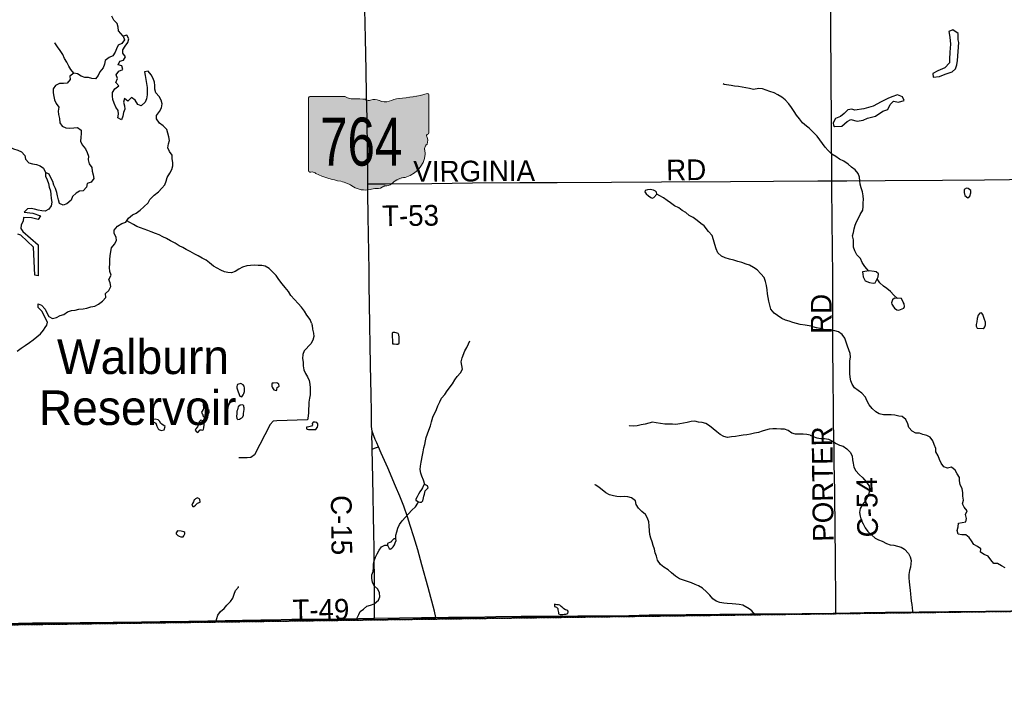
# Model space of a CAD drawing. Header units: feet. Extents: x 2113747 to 29971100, y 960708 to 6252803.
# Tile 29 of 256: x 2336734 to 2350991, y 1090291 to 1099991. Entities that reach past the tile are written whole.
import ezdxf
from ezdxf.enums import TextEntityAlignment as Align

# ---------------------------------------------------------------- set-up
doc = ezdxf.new("R2010")
doc.units = ezdxf.units.FT
doc.header["$MEASUREMENT"] = 0
doc.linetypes.add('OhDOT_USTN3', pattern=[0.22, 0.165, -0.055])
for name, color, linetype in [('0_Xref', 7, 'Continuous'), ('GM_X_Adjacent_County', 251, 'OhDOT_USTN3'), ('GM_X_County', 251, 'OhDOT_USTN3'), ('GM_X_County_Road', 3, 'Continuous'), ('GM_X_County_Road_Text', 3, 'Continuous'), ('GM_X_Major_Lake', 5, 'Continuous'), ('GM_X_Major_Lake_Text', 5, 'Continuous'), ('GM_X_Minor_Lake', 5, 'Continuous'), ('GM_X_Minor_River', 5, 'Continuous'), ('GM_X_State_Location', 251, 'Continuous'), ('GM_X_State_Route', 1, 'Continuous'), ('GM_X_State_Shield', 7, 'Continuous'), ('GM_X_Township', 7, 'OhDOT_USTN3'), ('GM_X_Township_Road', 4, 'Continuous'), ('GM_X_Township_Road_Text', 4, 'Continuous')]:
    doc.layers.add(name, color=color, linetype=linetype)
doc.styles.add('Styledgn030', font='dgn030.shx')
doc.styles.add('Styledgn031', font='dgn031.shx')

# ---------------------------------------------------------------- blocks, each defined once
blk = doc.blocks.new('DGN_COMPLEXSHAPE30')
at = {"layer": 'GM_X_State_Shield', "color": 7, "linetype": 'Continuous', "lineweight": 13}
for p, q in [((2233845, 1109269), (2233845, 1109269)), ((2233845, 1109269), (2233845, 1108212)), ((2234372, 1109287), (2233862, 1109287)), ((2233862, 1109287), (2233862, 1109287)), ((2234372, 1109287), (2234372, 1109287)), ((2234497, 1109253), (2234497, 1109253)), ((2234674, 1109248), (2234674, 1109248)), ((2234743, 1109236), (2234743, 1109236)), ((2234868, 1109231), (2234868, 1109231)), ((2235153, 1109259), (2235153, 1109259)), ((2235563, 1109331), (2235563, 1109331)), ((2235585, 1108760), (2235585, 1109313)), ((2235585, 1109313), (2235585, 1109313)), ((2235011, 1109219), (2235011, 1109219)), ((2235555, 1108708), (2235555, 1108708)), ((2235572, 1108743), (2235572, 1108743)), ((2235585, 1108760), (2235585, 1108761)), ((2235585, 1108761), (2235585, 1108760)), ((2235559, 1108601), (2235559, 1108601)), ((2235525, 1108516), (2235525, 1108516)), ((2233845, 1108212), (2233845, 1108212)), ((2233861, 1108194), (2233861, 1108194)), ((2233897, 1108196), (2233897, 1108196)), ((2233949, 1108173), (2233949, 1108173)), ((2235244, 1108117), (2235244, 1108117)), ((2234311, 1108061), (2234311, 1108061)), ((2234493, 1107982), (2234493, 1107982)), ((2234829, 1107954), (2234829, 1107954)), ((2234933, 1107988), (2234933, 1107988)), ((2234976, 1107993), (2234976, 1107993)), ((2235063, 1108038), (2235063, 1108038)), ((2234734, 1107943), (2234734, 1107943))]:
    blk.add_line(p, q, dxfattribs=at)
for centre, major_axis, start_param, end_param in [((2233865, 1109271), (20.2, 0), 1.712693, 3.28349), ((2234493, 1109410), (196, 0), 4.042523, 4.731795), ((2234558, 1108694), (702, 0), 1.404758, 1.657858), ((2234717, 1109276), (56.4, 0), 3.836095, 5.185415), ((2234800, 1109154), (117, 0), 0.950623, 2.079405), ((2234952, 1109322), (141, 0), 4.081561, 5.145723), ((2235201, 1108964), (371, 0), 1.699011, 2.107814), ((2234965, 1110727), (1845, 0), 4.814394, 5.042369), ((2235566, 1109315), (19.4, 0), 6.141152, 7.989035), ((2235581, 1108720), (30, 0), 1.883978, 3.671073), ((2235390, 1108650), (180, 0), 5.934695, 6.695948), ((2235565, 1108758), (20.7, 0), 5.05454, 6.418171), ((2235655, 1108529), (131, 0), 2.387724, 3.262537), ((2235069, 1108459), (462, 0), 5.101752, 6.440018), ((2233865, 1108210), (20.3, 0), 3.00124, 4.508301), ((2233868, 1108318), (155, 0), 4.665946, 4.897461), ((2233900, 1108151), (56, 0), 0.519207, 1.627899), ((2234607, 1109100), (1333, 0), 4.195997, 4.488961), ((2235263, 1107915), (253, 0), 1.647645, 2.488434), ((2234209, 1107737), (417, 0), 0.823519, 1.323587), ((2234660, 1108146), (265, 0), 4.026481, 4.996735), ((2234813, 1107781), (217, 0), 1.495662, 1.94098), ((2234832, 1108067), (141, 0), 4.691044, 5.507374), ((2234960, 1107964), (39.7, 0), 1.147584, 2.315152), ((2234943, 1108110), (149, 0), 4.937069, 5.64225)]:
    blk.add_ellipse(centre, major_axis=major_axis, ratio=0.8, start_param=start_param, end_param=end_param, dxfattribs=at)
blk = doc.blocks.new('M1-H5_316')
at = {"layer": 'GM_X_State_Shield', "linetype": 'Continuous', "true_color": 0x1e0000}
h = blk.add_hatch(color=18, dxfattribs=at)
edge = h.paths.add_edge_path(flags=0)
edge.add_line((889, 90), (889, 642))
edge.add_line((889, 642), (889, 643))
edge.add_ellipse((870, 645), major_axis=(19.4, 0), ratio=0.8, start_angle=351.8621, end_angle=457.738)
edge.add_line((868, 660), (868, 660))
edge.add_ellipse((270, 2057), major_axis=(1845, 0), ratio=0.8, start_angle=635.8445, end_angle=648.9065, ccw=False)
edge.add_line((457, 588), (457, 588))
edge.add_ellipse((505, 294), major_axis=(371, 0), ratio=0.8, start_angle=97.3462, end_angle=120.7689)
edge.add_line((315, 549), (315, 549))
edge.add_ellipse((256, 651), major_axis=(141, 0), ratio=0.8, start_angle=593.8562, end_angle=654.8282, ccw=False)
edge.add_line((173, 560), (173, 560))
edge.add_ellipse((104, 484), major_axis=(117, 0), ratio=0.8, start_angle=54.4667, end_angle=119.1411)
edge.add_line((47, 566), (47, 566))
edge.add_ellipse((22, 606), major_axis=(56.4, 0), ratio=0.8, start_angle=579.7921, end_angle=657.1024, ccw=False)
edge.add_line((-22, 577), (-22, 577))
edge.add_ellipse((-138, 23), major_axis=(702, 0), ratio=0.8, start_angle=80.4867, end_angle=94.9883)
edge.add_line((-199, 583), (-199, 583))
edge.add_ellipse((-203, 739), major_axis=(196, 0), ratio=0.8, start_angle=591.6195, end_angle=631.1119, ccw=False)
edge.add_line((-324, 616), (-324, 616))
edge.add_line((-324, 616), (-834, 616))
edge.add_line((-834, 616), (-834, 616))
edge.add_ellipse((-831, 600), major_axis=(20.2, 0), ratio=0.8, start_angle=98.1301, end_angle=188.1301)
edge.add_line((-851, 598), (-851, 598))
edge.add_line((-851, 598), (-851, -459))
edge.add_line((-851, -459), (-851, -459))
edge.add_ellipse((-831, -461), major_axis=(20.3, 0), ratio=0.8, start_angle=171.9584, end_angle=258.3066)
edge.add_line((-835, -477), (-835, -477))
edge.add_ellipse((-828, -353), major_axis=(155, 0), ratio=0.8, start_angle=267.339, end_angle=280.6039)
edge.add_line((-799, -475), (-799, -475))
edge.add_ellipse((-796, -520), major_axis=(56, 0), ratio=0.8, start_angle=389.7484, end_angle=453.2717, ccw=False)
edge.add_line((-747, -497), (-747, -497))
edge.add_ellipse((-89, 430), major_axis=(1333, 0), ratio=0.8, start_angle=240.4129, end_angle=257.1985)
edge.add_line((-384, -610), (-384, -610))
edge.add_ellipse((-487, -933), major_axis=(417, 0), ratio=0.8, start_angle=407.1842, end_angle=435.836, ccw=False)
edge.add_line((-203, -689), (-203, -689))
edge.add_ellipse((-36, -525), major_axis=(265, 0), ratio=0.8, start_angle=230.7004, end_angle=286.2918)
edge.add_line((39, -728), (39, -728))
edge.add_ellipse((117, -890), major_axis=(217, 0), ratio=0.8, start_angle=445.6951, end_angle=471.2099, ccw=False)
edge.add_line((134, -717), (134, -717))
edge.add_ellipse((137, -604), major_axis=(141, 0), ratio=0.8, start_angle=268.777, end_angle=315.5493)
edge.add_line((237, -683), (237, -683))
edge.add_ellipse((264, -706), major_axis=(39.7, 0), ratio=0.8, start_angle=425.7517, end_angle=492.6484, ccw=False)
edge.add_line((280, -677), (280, -677))
edge.add_ellipse((247, -561), major_axis=(149, 0), ratio=0.8, start_angle=282.8732, end_angle=323.2771)
edge.add_line((367, -632), (367, -632))
edge.add_ellipse((568, -755), major_axis=(253, 0), ratio=0.8, start_angle=454.4031, end_angle=502.5768, ccw=False)
edge.add_line((548, -554), (548, -554))
edge.add_ellipse((373, -212), major_axis=(462, 0), ratio=0.8, start_angle=292.3089, end_angle=368.9858)
edge.add_line((829, -154), (829, -154))
edge.add_ellipse((959, -142), major_axis=(131, 0), ratio=0.8, start_angle=496.8065, end_angle=546.9296, ccw=False)
edge.add_line((863, -70), (863, -70))
edge.add_ellipse((694, -21), major_axis=(180, 0), ratio=0.8, start_angle=340.033, end_angle=383.6496)
edge.add_line((859, 37), (859, 37))
edge.add_ellipse((885, 49), major_axis=(30, 0), ratio=0.8, start_angle=467.944, end_angle=570.337, ccw=False)
edge.add_line((876, 72), (876, 72))
edge.add_ellipse((869, 88), major_axis=(20.7, 0), ratio=0.8, start_angle=289.6038, end_angle=367.7341)
edge.add_line((889, 90), (889, 90))
edge.add_line((889, 90), (889, 90))
at = {"layer": 'GM_X_State_Shield', "color": 7, "linetype": 'Continuous', "lineweight": 13}
blk.add_blockref('DGN_COMPLEXSHAPE30', (-2234696, -1108671), dxfattribs=at)
at = {"layer": 'GM_X_State_Shield', "color": 9, "linetype": 'Continuous', "lineweight": 13, "style": 'Styledgn030', "width": 0.767998}
blk.add_text('764', height=696.1, dxfattribs=at).set_placement((-90, -384), align=Align.CENTER)
blk = doc.blocks.new('POR')
at = {"layer": 'GM_X_Adjacent_County', "flags": 128}
blk.add_lwpolyline([(2346501, 996686), (2346283, 996665), (2345680, 996660), (2344145, 996646), (2344130, 996649), (2344060, 996659), (2344005, 996663), (2343946, 996664), (2343923, 996665), (2343899, 996665), (2343806, 996663), (2343772, 996662), (2343731, 996662), (2343640, 996661), (2343440, 996660), (2343358, 996661), (2343347, 996661), (2343337, 996662), (2343275, 996668), (2343254, 996670), (2343129, 996670), (2342883, 996665), (2342703, 996664), (2342492, 996666), (2342051, 996672), (2342025, 996674), (2342005, 996677), (2341988, 996683), (2338743, 996679), (2335510, 996692), (2333434, 996701), (2332100, 996700), (2329181, 996697), (2329152, 995411), (2329124, 994175), (2326840, 994249), (2326566, 994258), (2323302, 994364), (2318495, 994521), (2318418, 991580), (2318389, 990457), (2318357, 989169), (2318255, 985163), (2318188, 982547), (2318166, 981646), (2318061, 978159), (2317909, 973125), (2317887, 972409), (2317774, 968635), (2317750, 967874), (2315491, 967887), (2314260, 967896), (2311196, 967914), (2309088, 967943), (2307368, 967969), (2304256, 968014), (2303811, 968017), (2303354, 968019), (2303003, 968024), (2302648, 968030), (2302233, 968036), (2301830, 968022), (2300402, 968044), (2300069, 968049), (2297101, 968095), (2296592, 968103), (2292919, 968108), (2288216, 968150), (2287501, 968160), (2286951, 968168), (2285626, 968187), (2280722, 968218), (2272659, 968235), (2270238, 968238), (2265711, 968240), (2264331, 968240), (2260640, 968285), (2260946, 968539), (2261456, 968823), (2262477, 969650), (2262984, 969822), (2263502, 969934), (2264011, 970226), (2264085, 970742), (2263732, 971249), (2263225, 971652), (2263021, 971730), (2262781, 971821), (2262721, 971844), (2262214, 971872), (2261703, 971959), (2260105, 972490), (2259584, 972510), (2259079, 972653), (2258559, 972903), (2258050, 972955), (2257525, 973068), (2256998, 973008), (2256626, 972503), (2255796, 970471), (2255025, 968928), (2254521, 968572), (2253837, 968476), (2253355, 968407), (2252800, 968322), (2251259, 968089), (2245496, 967220), (2243670, 966925), (2240387, 966394), (2235785, 965650), (2235507, 965607), (2232817, 965186), (2232372, 965117), (2231408, 964969), (2231146, 964928), (2230233, 964788), (2224423, 963889), (2224410, 963887), (2223431, 963729), (2220392, 963239), (2216348, 962587), (2213677, 962155), (2211388, 961785), (2205329, 960811), (2204689, 960708), (2204662, 968294), (2204646, 972822), (2204646, 972877), (2204618, 980822), (2204600, 985576), (2204621, 987650), (2204548, 994125), (2204539, 995545), (2204528, 997304), (2204524, 998046), (2204498, 1002246), (2204460, 1006231), (2204446, 1007585), (2204396, 1012421), (2204391, 1012891), (2204405, 1018278), (2204394, 1019758), (2204396, 1020517), (2204379, 1020841), (2204391, 1021803), (2204388, 1022494), (2204388, 1022770), (2204388, 1022837), (2204387, 1023044), (2204303, 1026249), (2204359, 1029499), (2204344, 1030439), (2204262, 1034310), (2204255, 1035776), (2204229, 1040690), (2204199, 1046565), (2204184, 1049044), (2204131, 1055650), (2204109, 1058317), (2204108, 1058407), (2204102, 1059211), (2204097, 1059892), (2204085, 1062073), (2204074, 1062671), (2204592, 1062652), (2205426, 1062621), (2210448, 1062486), (2212077, 1062442), (2214252, 1062298), (2216024, 1062234), (2218716, 1062135), (2224371, 1061928), (2226221, 1061860), (2226856, 1061837), (2228638, 1061772), (2234873, 1061544), (2237828, 1061436), (2239174, 1061390), (2240259, 1061347), (2240479, 1061338), (2245773, 1061157), (2247613, 1061077), (2251064, 1060965), (2252022, 1060939), (2254917, 1060860), (2259350, 1060738), (2259905, 1060723), (2262069, 1060670), (2262468, 1060662), (2262494, 1060660), (2262578, 1060658), (2262905, 1060648), (2263523, 1060622), (2264179, 1060605), (2264764, 1060590), (2266030, 1060558), (2267009, 1060529), (2267105, 1064278), (2267119, 1064405), (2267123, 1064546), (2267218, 1067680), (2267224, 1068546), (2267310, 1072879), (2267407, 1076551), (2267570, 1083741), (2267583, 1084035), (2267594, 1084592), (2267628, 1085890), (2267674, 1087762), (2267760, 1089304), (2267778, 1090418), (2268200, 1090405), (2270733, 1090435), (2271751, 1090471), (2272585, 1090487), (2273842, 1090511), (2274067, 1090515), (2275300, 1090545), (2275354, 1090544), (2275965, 1090561), (2276111, 1090564), (2279737, 1090638), (2280571, 1090646), (2281184, 1090660), (2283974, 1090692), (2287536, 1090733), (2291695, 1090779), (2294190, 1090795), (2294565, 1090800), (2298147, 1090820), (2299145, 1090827), (2299895, 1090831), (2301402, 1090840), (2307056, 1090903), (2313863, 1090917), (2318107, 1090974), (2324108, 1091056), (2326732, 1091091), (2326938, 1091094), (2328615, 1091117), (2328725, 1091118), (2331837, 1091161), (2333216, 1091180), (2335157, 1091206), (2341799, 1091296), (2342697, 1091308), (2345661, 1091348), (2348514, 1091386), (2352195, 1091435), (2355371, 1091477), (2358848, 1091522), (2358880, 1089100), (2358989, 1081862), (2359077, 1075795), (2359100, 1074264), (2359117, 1073113), (2359120, 1072859), (2359123, 1070999), (2359121, 1070553), (2359149, 1069014), (2359151, 1068908), (2359157, 1068672), (2359167, 1068297), (2359175, 1067907), (2359177, 1067589), (2359186, 1066908), (2359192, 1066862), (2359197, 1066642), (2359199, 1066419), (2359201, 1066097), (2359204, 1065780), (2359209, 1065466), (2359220, 1064937), (2359220, 1064806), (2359227, 1064612), (2359227, 1064330), (2359261, 1063309), (2359263, 1063113), (2359267, 1062870), (2359287, 1061492), (2359309, 1060000), (2359372, 1054688), (2359375, 1054438), (2359384, 1053642), (2359405, 1051846), (2359411, 1051373), (2359435, 1049379), (2359498, 1044029), (2359500, 1043884), (2359531, 1041219), (2359561, 1038682), (2359563, 1038569), (2359598, 1035611), (2359633, 1032629), (2359687, 1028035), (2359700, 1026946), (2359745, 1022879), (2359781, 1019525), (2359871, 1011833), (2360041, 1004528), (2360047, 1003475), (2360075, 1000767), (2360086, 1000743), (2360092, 1000724), (2360095, 1000700), (2360092, 1000665), (2360090, 1000651), (2360085, 1000617), (2360080, 1000554), (2360079, 1000500), (2360082, 1000454), (2360084, 1000441), (2360087, 1000429), (2360088, 1000406), (2360088, 1000358), (2360097, 998033), (2360102, 996698), (2359652, 996691), (2358952, 996686), (2358943, 996687), (2358419, 996691), (2358033, 996691), (2357318, 996684), (2357119, 996682), (2357033, 996681), (2356729, 996679), (2356356, 996674), (2355850, 996669), (2355636, 996665), (2355399, 996667), (2355207, 996668), (2354923, 996669), (2354630, 996666), (2354311, 996664), (2353876, 996661), (2353810, 996664), (2353790, 996667), (2353730, 996667), (2353580, 996667), (2353354, 996664), (2353227, 996661), (2352936, 996661), (2352543, 996665), (2351984, 996653), (2350868, 996644), (2350165, 996644), (2349779, 996645), (2349617, 996647), (2349487, 996647), (2349403, 996652), (2349327, 996658), (2349265, 996660), (2349206, 996662), (2349161, 996661), (2349080, 996658), (2348736, 996661), (2347330, 996649), (2347068, 996654), (2346837, 996655), (2346771, 996660), (2346660, 996673), (2346582, 996686), (2346523, 996692), (2346501, 996686)], dxfattribs=at)
at = {"layer": 'GM_X_County', "flags": 128}
blk.add_lwpolyline([(2353397, 1222451), (2356858, 1222526), (2358764, 1222568), (2364180, 1222723), (2365829, 1222755), (2369645, 1222836), (2372194, 1222881), (2374472, 1222924), (2379690, 1223029), (2379735, 1219826), (2379742, 1219374), (2379833, 1216178), (2380014, 1209139), (2380003, 1203413), (2380022, 1202249), (2380179, 1195356), (2380181, 1194352), (2380359, 1187412), (2380412, 1186569), (2380419, 1184193), (2380463, 1181823), (2380682, 1170163), (2380746, 1166807), (2380771, 1165044), (2380824, 1161382), (2380824, 1161039), (2380878, 1157552), (2380892, 1156694), (2381026, 1152330), (2381034, 1152023), (2381158, 1145150), (2381235, 1140057), (2381269, 1137568), (2381334, 1132856), (2381336, 1132676), (2381343, 1132210), (2381380, 1130882), (2381388, 1130504), (2381409, 1129491), (2381422, 1128859), (2381524, 1123853), (2381544, 1122872), (2381624, 1118858), (2381679, 1116097), (2382044, 1104151), (2382074, 1096083), (2382125, 1091787), (2380307, 1091766), (2379221, 1091753), (2378988, 1091751), (2374063, 1091696), (2368829, 1091637), (2365146, 1091594), (2364291, 1091584), (2363494, 1091575), (2360811, 1091544), (2360599, 1091542), (2358848, 1091522), (2355371, 1091477), (2352195, 1091435), (2348514, 1091386), (2345661, 1091348), (2342697, 1091308), (2341799, 1091296), (2335157, 1091206), (2333216, 1091180), (2331837, 1091161), (2328725, 1091118), (2328615, 1091117), (2326938, 1091094), (2326732, 1091091), (2324108, 1091056), (2318107, 1090974), (2313863, 1090917), (2307056, 1090903), (2301402, 1090840), (2299895, 1090831), (2299145, 1090827), (2298147, 1090820), (2294565, 1090800), (2294190, 1090795), (2291695, 1090779), (2287536, 1090733), (2283974, 1090692), (2281184, 1090660), (2280571, 1090646), (2279737, 1090638), (2276111, 1090564), (2275965, 1090561), (2275354, 1090544), (2275300, 1090545), (2274067, 1090515), (2274049, 1092053), (2274045, 1093010), (2274019, 1094549), (2274003, 1096382), (2273944, 1101977), (2273923, 1103969), (2273928, 1105260), (2273895, 1107881), (2273890, 1108659), (2273892, 1109492), (2273890, 1109708), (2273889, 1109866), (2273885, 1110318), (2273884, 1110420), (2273881, 1110748), (2273878, 1111173), (2273872, 1111794), (2273868, 1112294), (2273861, 1113069), (2273860, 1113281), (2273857, 1113575), (2273857, 1113636), (2273852, 1114201), (2273851, 1114281), (2273848, 1114656), (2273845, 1115019), (2273878, 1116829), (2273877, 1118817), (2273859, 1119170), (2273866, 1121327), (2273809, 1124393), (2273800, 1125028), (2273794, 1125938), (2273794, 1126045), (2273791, 1126395), (2273784, 1127599), (2273782, 1127896), (2273782, 1128013), (2273776, 1128908), (2273762, 1131307), (2273735, 1134958), (2273727, 1137672), (2273708, 1143906), (2273707, 1144117), (2273652, 1147706), (2273648, 1148193), (2273645, 1148717), (2273636, 1149823), (2273632, 1150488), (2273596, 1155295), (2273585, 1158808), (2273560, 1160546), (2273539, 1163372), (2273486, 1167056), (2273465, 1168621), (2273462, 1168895), (2273426, 1173044), (2273428, 1173104), (2273415, 1174720), (2273392, 1176176), (2273394, 1176620), (2273384, 1177023), (2273358, 1177776), (2273351, 1179125), (2273359, 1179654), (2273321, 1182083), (2273216, 1187364), (2273164, 1190519), (2273176, 1191453), (2273228, 1192712), (2273152, 1195400), (2273193, 1198453), (2273071, 1206556), (2272991, 1215563), (2272975, 1216501), (2272977, 1217406), (2272968, 1218487), (2272962, 1219225), (2272959, 1219527), (2272955, 1219996), (2272952, 1220381), (2272949, 1220734), (2272946, 1221095), (2272941, 1221646), (2274226, 1221624), (2276584, 1221584), (2279436, 1221567), (2287284, 1221586), (2287634, 1221587), (2288155, 1221588), (2289133, 1221589), (2291838, 1221592), (2294724, 1221588), (2295595, 1221591), (2298613, 1221605), (2299175, 1221609), (2303374, 1221676), (2308426, 1221766), (2313088, 1221841), (2315600, 1221874), (2319071, 1221920), (2326584, 1222061), (2327982, 1222076), (2333341, 1222133), (2335682, 1222157), (2338510, 1222201), (2341239, 1222245), (2343737, 1222286), (2344324, 1222288), (2349300, 1222361), (2350843, 1222395), (2353397, 1222451)], dxfattribs=at)
at = {"layer": 'GM_X_County_Road', "flags": 128}
for points in [[(2348494, 1097658), (2348493, 1097857), (2348490, 1098254), (2348487, 1098684), (2348486, 1098969), (2348483, 1099314), (2348481, 1099711), (2348480, 1100134), (2348478, 1100449), (2348478, 1100639), (2348477, 1100997), (2348473, 1101394), (2348468, 1101791), (2348463, 1102175), (2348456, 1102834), (2348447, 1103313), (2348441, 1103621), (2348438, 1104002), (2348434, 1104307)], [(2348554, 1091396), (2348552, 1091446), (2348551, 1091731), (2348548, 1091993), (2348547, 1092239), (2348541, 1092570), (2348536, 1093164), (2348527, 1093561), (2348526, 1093748), (2348519, 1094150), (2348517, 1094314), (2348513, 1094825), (2348510, 1095209), (2348510, 1095406), (2348509, 1095685), (2348507, 1095895), (2348506, 1096338), (2348503, 1096617), (2348498, 1097132), (2348495, 1097526), (2348494, 1097658)], [(2341840, 1093768), (2341838, 1093840), (2341835, 1093954), (2341836, 1093979), (2341838, 1094000), (2341840, 1094031)], [(2341840, 1093768), (2341874, 1093783), (2341928, 1093805)], [(2341871, 1091320), (2341871, 1091394), (2341870, 1091725), (2341865, 1092344), (2341861, 1092548), (2341849, 1093351), (2341840, 1093768)]]:
    blk.add_lwpolyline(points, dxfattribs=at)
at = {"layer": 'GM_X_Major_Lake'}
for p, q in [((2336907, 1097120), (2336789, 1097124)), ((2336800, 1097201), (2336922, 1097190)), ((2336999, 1097097), (2336907, 1097120)), ((2336922, 1097190), (2337033, 1097147)), ((2337033, 1097147), (2336999, 1097097)), ((2336934, 1096695), (2336750, 1096871)), ((2336779, 1096924), (2337000, 1096728)), ((2336951, 1096292), (2336934, 1096695)), ((2337000, 1096728), (2337003, 1096281)), ((2337003, 1096281), (2336951, 1096292))]:
    blk.add_line(p, q, dxfattribs=at)
at = {"layer": 'GM_X_Major_Lake', "flags": 128}
for points in [[(2338064, 1096685), (2338107, 1096740), (2338135, 1096790), (2338130, 1096842), (2338104, 1096894), (2338103, 1096944), (2338152, 1097001), (2338212, 1097036), (2338272, 1097058), (2338311, 1097115), (2338366, 1097166), (2338422, 1097189), (2338478, 1097230), (2338533, 1097280), (2338594, 1097337), (2338616, 1097388), (2338683, 1097449), (2338744, 1097496), (2338790, 1097548), (2338835, 1097599), (2338856, 1097653), (2338868, 1097706), (2338909, 1097768), (2338936, 1097819), (2338952, 1097873), (2338953, 1097923), (2338944, 1097977), (2338940, 1098027), (2338903, 1098083), (2338881, 1098135), (2338888, 1098191), (2338901, 1098242), (2338895, 1098292), (2338880, 1098346), (2338865, 1098398), (2338811, 1098453), (2338760, 1098494), (2338716, 1098554), (2338713, 1098604), (2338758, 1098659), (2338788, 1098713), (2338795, 1098770), (2338782, 1098824), (2338754, 1098877), (2338703, 1098929), (2338690, 1098985), (2338690, 1099035), (2338687, 1099085), (2338667, 1099137), (2338636, 1099193), (2338595, 1099244), (2338543, 1099236), (2338550, 1099182), (2338559, 1099124), (2338572, 1099068), (2338580, 1099006), (2338581, 1098903), (2338568, 1098845), (2338551, 1098795), (2338493, 1098744), (2338443, 1098763), (2338408, 1098825), (2338354, 1098862), (2338301, 1098812), (2338250, 1098847), (2338239, 1098797), (2338251, 1098745), (2338256, 1098695), (2338237, 1098644), (2338225, 1098592), (2338206, 1098540), (2338156, 1098571), (2338167, 1098621), (2338158, 1098673), (2338124, 1098725), (2338101, 1098783), (2338082, 1098835), (2338078, 1098885), (2338079, 1098935), (2338113, 1098990), (2338168, 1099031), (2338127, 1099082), (2338149, 1099137), (2338130, 1099190), (2338171, 1099243), (2338225, 1099268), (2338212, 1099324), (2338162, 1099339), (2338184, 1099392), (2338236, 1099402), (2338267, 1099453), (2338228, 1099505), (2338228, 1099555), (2338263, 1099605), (2338300, 1099660), (2338314, 1099712), (2338285, 1099764), (2338233, 1099751), (2338252, 1099699), (2338213, 1099647), (2338161, 1099622)], [(2338161, 1099622), (2338138, 1099570), (2338118, 1099519), (2338083, 1099467), (2338031, 1099442), (2337972, 1099397), (2337960, 1099347), (2337945, 1099294), (2337896, 1099234), (2337872, 1099183), (2337831, 1099133), (2337779, 1099140), (2337729, 1099153), (2337677, 1099155), (2337624, 1099172), (2337572, 1099206), (2337516, 1099215), (2337462, 1099174), (2337465, 1099124), (2337420, 1099073), (2337368, 1099067), (2337310, 1099068), (2337252, 1099039), (2337219, 1098987), (2337217, 1098932), (2337228, 1098880), (2337237, 1098828), (2337261, 1098777), (2337302, 1098725), (2337289, 1098667), (2337295, 1098617), (2337308, 1098561), (2337315, 1098498), (2337349, 1098447), (2337403, 1098423), (2337453, 1098420), (2337517, 1098425), (2337571, 1098431), (2337626, 1098390), (2337624, 1098340), (2337621, 1098284), (2337612, 1098229), (2337640, 1098178), (2337685, 1098122), (2337712, 1098068), (2337728, 1098014), (2337727, 1097960), (2337740, 1097904), (2337780, 1097851), (2337783, 1097798), (2337799, 1097744), (2337808, 1097690), (2337767, 1097638), (2337711, 1097619), (2337700, 1097565), (2337654, 1097512), (2337602, 1097509), (2337551, 1097477), (2337499, 1097428), (2337478, 1097377), (2337417, 1097323), (2337365, 1097302), (2337309, 1097327), (2337294, 1097383), (2337279, 1097437), (2337271, 1097489), (2337250, 1097543), (2337229, 1097595), (2337215, 1097647), (2337186, 1097699), (2337159, 1097753), (2337107, 1097776), (2337106, 1097724), (2337132, 1097672), (2337151, 1097618), (2337162, 1097564), (2337180, 1097510), (2337187, 1097456), (2337192, 1097402), (2337198, 1097348), (2337189, 1097296), (2337158, 1097245), (2337104, 1097216), (2337054, 1097220), (2337002, 1097231), (2336950, 1097245), (2336899, 1097254), (2336848, 1097251), (2336800, 1097201)], [(2336789, 1097124), (2336784, 1097074), (2336754, 1097019), (2336751, 1096967), (2336779, 1096924)], [(2336750, 1096871), (2336738, 1096875), (2336706, 1096886)], [(2337103, 1095533), (2337126, 1095564), (2337135, 1095608), (2337106, 1095664), (2337084, 1095716), (2337053, 1095768), (2337003, 1095821), (2337000, 1095875), (2337052, 1095854), (2337101, 1095797), (2337128, 1095745), (2337158, 1095691), (2337210, 1095664), (2337266, 1095676), (2337322, 1095707), (2337374, 1095722), (2337425, 1095758), (2337485, 1095777), (2337537, 1095782), (2337589, 1095795), (2337653, 1095801), (2337707, 1095810), (2337766, 1095831), (2337822, 1095840), (2337874, 1095870), (2337931, 1095913), (2337981, 1095968), (2337976, 1096022), (2338027, 1096067), (2338053, 1096125), (2338042, 1096177), (2338026, 1096229), (2338057, 1096288), (2338038, 1096342), (2338032, 1096400), (2338039, 1096456), (2338040, 1096516), (2338045, 1096572), (2338055, 1096631), (2338064, 1096685)], [(2336698, 1095189), (2336754, 1095234), (2336815, 1095273), (2336875, 1095314), (2336930, 1095353), (2336981, 1095395), (2337033, 1095440), (2337080, 1095491), (2337103, 1095533)]]:
    blk.add_lwpolyline(points, dxfattribs=at)
at = {"layer": 'GM_X_Minor_Lake'}
for p, q in [((2350315, 1099397), (2350332, 1099658)), ((2349234, 1098665), (2349304, 1098688)), ((2345838, 1097440), (2345872, 1097416)), ((2350409, 1097530), (2350409, 1097488)), ((2349105, 1096344), (2349035, 1096351)), ((2349465, 1095783), (2349535, 1095810)), ((2350600, 1095521), (2350684, 1095518)), ((2342131, 1095295), (2342155, 1095294)), ((2340456, 1094731), (2340408, 1094727)), ((2339894, 1094616), (2339913, 1094560)), ((2339434, 1094245), (2339467, 1094281)), ((2339977, 1094285), (2339984, 1094346)), ((2339402, 1094078), (2339403, 1094121)), ((2338721, 1094101), (2338741, 1094066)), ((2341021, 1094052), (2341043, 1094084)), ((2339262, 1093033), (2339249, 1093008)), ((2342485, 1093023), (2342501, 1093009)), ((2339042, 1092507), (2339069, 1092499)), ((2342101, 1092420), (2342061, 1092403)), ((2344527, 1091441), (2344534, 1091405))]:
    blk.add_line(p, q, dxfattribs=at)
at = {"layer": 'GM_X_Minor_Lake', "flags": 128}
for points in [[(2350332, 1099658), (2350325, 1099698), (2350321, 1099792), (2350246, 1099845), (2350186, 1099818), (2350204, 1099738), (2350212, 1099636), (2350202, 1099519), (2350198, 1099417), (2350197, 1099366), (2350131, 1099291), (2350030, 1099249), (2349954, 1099209), (2349963, 1099157), (2350053, 1099169), (2350135, 1099201), (2350234, 1099233), (2350283, 1099278), (2350302, 1099336), (2350315, 1099397)], [(2349304, 1098688), (2349338, 1098763), (2349385, 1098808), (2349458, 1098796), (2349543, 1098822), (2349516, 1098871), (2349446, 1098900), (2349364, 1098874), (2349306, 1098849), (2349207, 1098803), (2349092, 1098740), (2348955, 1098699), (2348825, 1098679), (2348785, 1098696), (2348725, 1098685), (2348672, 1098630), (2348619, 1098588), (2348547, 1098559), (2348514, 1098496), (2348519, 1098456), (2348539, 1098444), (2348641, 1098446), (2348718, 1098514), (2348770, 1098545), (2348860, 1098521), (2348948, 1098537), (2349012, 1098562), (2349125, 1098592), (2349234, 1098665)], [(2350409, 1097488), (2350420, 1097444), (2350461, 1097409), (2350490, 1097433), (2350507, 1097484), (2350506, 1097516), (2350470, 1097543), (2350445, 1097548), (2350409, 1097530)], [(2345872, 1097416), (2345890, 1097406), (2345914, 1097415), (2345961, 1097463), (2345957, 1097491), (2345941, 1097509), (2345913, 1097519), (2345861, 1097530), (2345823, 1097528), (2345791, 1097515), (2345785, 1097495), (2345805, 1097469), (2345838, 1097440)], [(2349035, 1096351), (2348940, 1096339), (2348942, 1096305), (2348949, 1096265), (2348964, 1096237), (2348978, 1096209), (2349039, 1096184), (2349091, 1096173), (2349119, 1096178), (2349167, 1096267), (2349168, 1096309), (2349136, 1096336), (2349105, 1096344)], [(2349535, 1095810), (2349546, 1095837), (2349542, 1095875), (2349529, 1095901), (2349502, 1095950), (2349400, 1095956), (2349372, 1095932), (2349359, 1095889), (2349363, 1095871), (2349374, 1095853), (2349386, 1095832), (2349390, 1095824), (2349403, 1095810), (2349435, 1095786), (2349465, 1095783)], [(2350684, 1095518), (2350698, 1095527), (2350711, 1095541), (2350721, 1095569), (2350718, 1095611), (2350703, 1095649), (2350680, 1095719), (2350663, 1095743), (2350635, 1095740), (2350614, 1095710), (2350599, 1095661), (2350592, 1095615), (2350585, 1095575), (2350583, 1095549), (2350600, 1095521)], [(2342155, 1095294), (2342191, 1095288), (2342211, 1095290), (2342227, 1095303), (2342227, 1095325), (2342230, 1095359), (2342230, 1095393), (2342225, 1095427), (2342215, 1095443), (2342183, 1095456), (2342167, 1095460), (2342139, 1095458), (2342129, 1095450), (2342131, 1095295)], [(2339913, 1094560), (2339921, 1094536), (2339949, 1094528), (2339971, 1094557), (2339981, 1094577), (2339988, 1094607), (2339990, 1094655), (2339983, 1094683), (2339969, 1094703), (2339937, 1094722), (2339889, 1094706), (2339881, 1094698), (2339877, 1094678), (2339880, 1094656), (2339894, 1094616)], [(2340408, 1094727), (2340392, 1094723), (2340385, 1094710), (2340385, 1094682), (2340391, 1094666), (2340403, 1094645), (2340414, 1094629), (2340454, 1094619), (2340456, 1094635), (2340463, 1094665), (2340491, 1094682), (2340485, 1094710), (2340456, 1094731)], [(2339467, 1094281), (2339477, 1094299), (2339477, 1094317), (2339476, 1094331), (2339460, 1094345), (2339432, 1094367), (2339422, 1094385), (2339420, 1094399), (2339423, 1094415), (2339429, 1094437), (2339419, 1094465), (2339405, 1094471), (2339395, 1094453), (2339393, 1094424), (2339393, 1094412), (2339394, 1094380), (2339394, 1094362), (2339390, 1094344), (2339377, 1094322), (2339365, 1094304), (2339377, 1094283), (2339385, 1094271), (2339386, 1094261), (2339392, 1094248), (2339408, 1094232), (2339434, 1094245)], [(2339984, 1094346), (2339984, 1094368), (2339981, 1094384), (2339979, 1094404), (2339957, 1094412), (2339925, 1094408), (2339899, 1094383), (2339892, 1094365), (2339890, 1094339), (2339878, 1094319), (2339877, 1094279), (2339871, 1094247), (2339878, 1094213), (2339892, 1094199), (2339918, 1094203), (2339930, 1094213), (2339950, 1094222), (2339963, 1094236), (2339975, 1094262), (2339977, 1094285)], [(2338741, 1094066), (2338751, 1094053), (2338783, 1094041), (2338825, 1094048), (2338840, 1094098), (2338794, 1094130), (2338776, 1094142), (2338759, 1094177), (2338741, 1094195), (2338697, 1094203), (2338655, 1094192), (2338667, 1094164), (2338706, 1094147), (2338721, 1094101)], [(2339403, 1094121), (2339404, 1094146), (2339402, 1094155), (2339393, 1094182), (2339359, 1094188), (2339335, 1094163), (2339329, 1094143), (2339321, 1094125), (2339310, 1094093), (2339284, 1094066), (2339277, 1094044), (2339293, 1094018), (2339315, 1094013), (2339347, 1094050), (2339360, 1094049), (2339374, 1094044), (2339390, 1094048), (2339396, 1094058), (2339402, 1094078)], [(2341043, 1094084), (2341045, 1094088), (2341052, 1094110), (2341050, 1094136), (2341036, 1094156), (2341014, 1094162), (2340984, 1094162), (2340970, 1094143), (2340974, 1094121), (2340959, 1094101), (2340923, 1094093), (2340885, 1094086), (2340885, 1094072), (2340887, 1094062), (2340899, 1094058), (2340915, 1094056), (2341021, 1094052)], [(2342501, 1093009), (2342507, 1093006), (2342529, 1093000), (2342553, 1093003), (2342570, 1093023), (2342580, 1093065), (2342588, 1093089), (2342597, 1093118), (2342604, 1093166), (2342650, 1093210), (2342637, 1093236), (2342621, 1093250), (2342599, 1093258), (2342585, 1093252), (2342568, 1093209), (2342550, 1093183), (2342529, 1093149), (2342507, 1093118), (2342488, 1093080), (2342472, 1093044), (2342472, 1093028), (2342483, 1093024), (2342485, 1093023)], [(2339249, 1093008), (2339237, 1092982), (2339228, 1092957), (2339240, 1092938), (2339254, 1092940), (2339278, 1092956), (2339307, 1092987), (2339347, 1093001), (2339340, 1093045), (2339310, 1093063), (2339282, 1093048), (2339265, 1093036), (2339262, 1093033)], [(2339069, 1092499), (2339080, 1092499), (2339100, 1092501), (2339112, 1092515), (2339123, 1092541), (2339125, 1092563), (2339109, 1092571), (2339073, 1092583), (2339019, 1092588), (2338999, 1092556), (2339002, 1092542), (2339024, 1092518), (2339042, 1092507)], [(2342061, 1092403), (2342058, 1092381), (2342070, 1092357), (2342084, 1092331), (2342098, 1092323), (2342124, 1092336), (2342144, 1092356), (2342160, 1092382), (2342173, 1092413), (2342185, 1092445), (2342182, 1092471), (2342150, 1092470), (2342121, 1092440), (2342117, 1092432), (2342111, 1092424), (2342101, 1092420)], [(2344534, 1091405), (2344538, 1091385), (2344558, 1091375), (2344576, 1091373), (2344600, 1091376), (2344618, 1091378), (2344640, 1091380), (2344670, 1091389), (2344675, 1091413), (2344669, 1091429), (2344655, 1091438), (2344639, 1091442), (2344613, 1091458), (2344599, 1091472), (2344576, 1091489), (2344556, 1091509), (2344538, 1091515), (2344514, 1091515), (2344492, 1091518), (2344480, 1091522), (2344480, 1091516), (2344480, 1091492), (2344505, 1091482), (2344527, 1091461), (2344527, 1091441)]]:
    blk.add_lwpolyline(points, dxfattribs=at)
at = {"layer": 'GM_X_Minor_River', "flags": 128}
for points in [[(2338233, 1099751), (2338166, 1099829), (2338158, 1099881), (2338147, 1099933), (2338097, 1099984), (2338068, 1100040)], [(2337516, 1099215), (2337475, 1099267), (2337445, 1099318), (2337418, 1099376), (2337385, 1099428), (2337359, 1099484), (2337322, 1099543), (2337279, 1099599), (2337243, 1099655), (2337245, 1099645)], [(2348125, 1098447), (2348071, 1098496), (2348024, 1098554), (2347981, 1098606), (2347947, 1098659), (2347912, 1098717), (2347872, 1098771), (2347819, 1098828), (2347768, 1098868), (2347710, 1098901), (2347660, 1098932), (2347597, 1098948), (2347545, 1098971), (2347491, 1098990), (2347435, 1098992), (2347361, 1098981), (2347303, 1098992), (2347247, 1099003), (2347195, 1099011), (2347141, 1099022), (2347085, 1099026), (2347034, 1099037), (2346934, 1099052), (2346920, 1099060)], [(2349028, 1096350), (2348970, 1096415), (2348935, 1096473), (2348908, 1096531), (2348855, 1096586), (2348825, 1096641), (2348808, 1096695), (2348807, 1096749), (2348810, 1096804), (2348795, 1096860), (2348808, 1096910), (2348815, 1096960), (2348832, 1097013), (2348851, 1097063), (2348878, 1097116), (2348905, 1097169), (2348944, 1097230), (2348949, 1097284), (2348946, 1097336), (2348951, 1097387), (2348948, 1097441), (2348937, 1097497), (2348917, 1097555), (2348902, 1097606), (2348897, 1097657), (2348896, 1097709), (2348875, 1097762), (2348832, 1097814), (2348779, 1097853), (2348728, 1097898), (2348670, 1097939), (2348607, 1097972), (2348552, 1098007), (2348495, 1098042), (2348440, 1098095), (2348395, 1098146), (2348358, 1098198), (2348320, 1098252), (2348283, 1098305), (2348210, 1098378), (2348165, 1098421), (2348125, 1098447)], [(2336435, 1098125), (2336487, 1098153), (2336543, 1098168), (2336593, 1098144), (2336645, 1098121), (2336707, 1098100), (2336758, 1098078), (2336806, 1098025), (2336817, 1097971), (2336866, 1097917), (2336920, 1097904), (2336976, 1097893), (2337028, 1097873), (2337080, 1097838), (2337107, 1097776)], [(2347708, 1095704), (2347658, 1095740), (2347611, 1095795), (2347596, 1095853), (2347580, 1095913), (2347571, 1095965), (2347560, 1096017), (2347556, 1096075), (2347549, 1096140), (2347534, 1096198), (2347512, 1096257), (2347467, 1096311), (2347414, 1096366), (2347358, 1096402), (2347304, 1096437), (2347253, 1096451), (2347191, 1096474), (2347131, 1096487), (2347075, 1096507), (2347011, 1096522), (2346948, 1096541), (2346894, 1096565), (2346842, 1096612), (2346819, 1096672), (2346798, 1096736), (2346779, 1096804), (2346759, 1096862), (2346706, 1096921), (2346647, 1097003), (2346596, 1097036), (2346542, 1097080), (2346485, 1097123), (2346429, 1097156), (2346379, 1097196), (2346328, 1097225), (2346276, 1097267), (2346217, 1097294), (2346159, 1097339), (2346109, 1097371), (2346058, 1097410), (2346002, 1097438), (2345961, 1097463)], [(2340959, 1095594), (2340938, 1095646), (2340893, 1095708), (2340859, 1095769), (2340816, 1095827), (2340767, 1095878), (2340715, 1095936), (2340662, 1095997), (2340625, 1096053), (2340577, 1096111), (2340536, 1096164), (2340487, 1096228), (2340448, 1096286), (2340396, 1096339), (2340345, 1096387), (2340289, 1096422), (2340239, 1096429), (2340185, 1096431), (2340135, 1096434), (2340077, 1096429), (2340021, 1096423), (2339959, 1096408), (2339907, 1096375), (2339856, 1096344), (2339800, 1096324), (2339750, 1096327), (2339698, 1096340), (2339648, 1096360), (2339595, 1096389), (2339541, 1096421), (2339484, 1096468), (2339434, 1096508), (2339374, 1096535), (2339319, 1096568), (2339269, 1096596), (2339203, 1096635), (2339146, 1096662), (2339096, 1096692), (2339042, 1096715), (2338983, 1096755), (2338919, 1096786), (2338858, 1096821), (2338808, 1096843), (2338752, 1096876), (2338702, 1096891), (2338639, 1096917), (2338589, 1096936), (2338535, 1096956), (2338485, 1096977), (2338432, 1096996), (2338380, 1097022), (2338330, 1097053), (2338286, 1097079)], [(2349445, 1095954), (2349393, 1096000), (2349342, 1096054), (2349291, 1096097), (2349240, 1096130), (2349189, 1096179), (2349150, 1096235)], [(2348197, 1095549), (2348110, 1095565), (2348036, 1095574), (2347980, 1095591), (2347930, 1095602), (2347878, 1095623), (2347823, 1095638), (2347771, 1095661), (2347708, 1095704)], [(2340959, 1095594), (2340969, 1095559), (2340975, 1095508), (2340990, 1095450), (2340991, 1095400), (2340981, 1095348), (2340950, 1095295), (2340852, 1095194), (2340832, 1095141), (2340829, 1095083), (2340838, 1095029), (2340837, 1094975), (2340847, 1094919), (2340872, 1094867), (2340901, 1094816), (2340926, 1094762), (2340936, 1094710), (2340941, 1094658), (2340942, 1094608), (2340938, 1094556), (2340931, 1094506), (2340922, 1094451), (2340919, 1094401), (2340917, 1094349), (2340914, 1094299), (2340913, 1094249), (2340903, 1094195), (2340456, 1094180), (2340404, 1094176), (2340363, 1094125), (2340133, 1093689), (2340081, 1093648), (2340030, 1093642), (2339976, 1093645), (2339906, 1093644)], [(2348326, 1095517), (2348272, 1095528), (2348219, 1095543), (2348197, 1095549)], [(2351004, 1092052), (2350952, 1092079), (2350895, 1092114), (2350839, 1092115), (2350794, 1092168), (2350757, 1092220), (2350700, 1092243), (2350649, 1092278), (2350652, 1092328), (2350602, 1092361), (2350549, 1092386), (2350518, 1092440), (2350483, 1092491), (2350432, 1092530), (2350376, 1092529), (2350324, 1092540), (2350307, 1092592), (2350322, 1092643), (2350329, 1092695), (2350383, 1092706), (2350435, 1092717), (2350444, 1092767), (2350431, 1092821), (2350452, 1092874), (2350410, 1092927), (2350385, 1092979), (2350400, 1093029), (2350389, 1093089), (2350390, 1093141), (2350383, 1093195), (2350354, 1093257), (2350341, 1093311), (2350342, 1093361), (2350311, 1093412), (2350278, 1093466), (2350227, 1093509), (2350169, 1093496), (2350117, 1093515), (2350078, 1093568), (2350055, 1093622), (2350032, 1093674), (2350002, 1093729), (2349999, 1093781), (2349978, 1093837), (2349957, 1093891), (2349918, 1093942), (2349868, 1093965), (2349811, 1093982), (2349761, 1094000), (2349709, 1094003), (2349658, 1094030), (2349607, 1094083), (2349594, 1094137), (2349565, 1094200), (2349514, 1094242), (2349464, 1094249), (2349408, 1094260), (2349355, 1094267), (2349295, 1094268), (2349241, 1094265), (2349181, 1094279), (2349130, 1094311), (2349079, 1094358), (2349034, 1094413), (2349001, 1094473), (2348982, 1094524), (2348927, 1094579), (2348876, 1094619), (2348823, 1094656), (2348786, 1094709), (2348769, 1094761), (2348760, 1094813), (2348755, 1094865), (2348754, 1094917), (2348755, 1094969), (2348756, 1095051), (2348762, 1095104), (2348757, 1095156), (2348738, 1095210), (2348721, 1095263), (2348702, 1095321), (2348683, 1095375), (2348642, 1095428), (2348589, 1095467), (2348539, 1095485), (2348483, 1095493), (2348432, 1095499), (2348376, 1095504), (2348326, 1095517)], [(2342599, 1093258), (2342582, 1093320), (2342558, 1093377), (2342541, 1093421), (2342532, 1093473), (2342540, 1093524), (2342549, 1093580), (2342567, 1093680), (2342575, 1093732), (2342588, 1093787), (2342599, 1093837), (2342608, 1093889), (2342622, 1093939), (2342641, 1093990), (2342660, 1094044), (2342681, 1094107), (2342697, 1094167), (2342718, 1094231), (2342768, 1094344), (2342789, 1094395), (2342819, 1094455), (2342844, 1094506), (2342889, 1094562), (2342926, 1094613), (2343001, 1094718), (2343036, 1094773), (2343071, 1094823), (2343115, 1094874), (2343144, 1094928), (2343135, 1094980), (2343128, 1095034), (2343141, 1095093), (2343180, 1095193), (2343209, 1095244), (2343235, 1095294), (2343252, 1095337)], [(2348182, 1093973), (2348130, 1093984), (2348077, 1093988), (2348020, 1093987), (2347968, 1093988), (2347915, 1094002), (2347863, 1094039), (2347807, 1094058), (2347755, 1094061), (2347691, 1094063), (2347639, 1094062), (2347587, 1094059), (2347535, 1094046), (2347483, 1094030), (2347430, 1094013), (2347372, 1094000), (2347316, 1093987), (2347264, 1093975), (2347212, 1093970), (2347154, 1093961), (2347101, 1093954), (2347041, 1093946), (2346985, 1093937), (2346931, 1093952), (2346878, 1093983), (2346828, 1094021), (2346775, 1094062), (2346723, 1094106), (2346668, 1094143), (2346618, 1094154), (2346562, 1094159), (2346508, 1094173), (2346456, 1094168), (2346400, 1094157), (2346348, 1094146), (2346293, 1094134), (2346237, 1094127), (2346185, 1094132), (2346129, 1094131), (2346075, 1094133), (2346015, 1094140), (2345951, 1094151), (2345897, 1094160), (2345845, 1094144), (2345789, 1094133), (2345733, 1094124), (2345677, 1094107), (2345626, 1094101), (2345564, 1094108), (2345559, 1094110)], [(2348182, 1093973), (2348225, 1093955), (2348277, 1093932), (2348333, 1093923), (2348387, 1093922), (2348448, 1093913), (2348502, 1093886), (2348555, 1093853), (2348607, 1093828), (2348658, 1093811), (2348711, 1093775), (2348761, 1093728), (2348787, 1093675), (2348792, 1093617), (2348801, 1093565), (2348812, 1093507), (2348839, 1093455), (2348888, 1093400), (2348943, 1093353), (2348988, 1093299), (2349033, 1093240), (2349038, 1093182), (2349031, 1093128), (2349007, 1093075), (2348980, 1093021), (2348939, 1092966), (2348906, 1092909), (2348895, 1092853), (2348902, 1092797), (2348921, 1092741), (2348946, 1092687), (2348977, 1092632), (2349016, 1092578), (2349067, 1092527), (2349120, 1092482), (2349171, 1092455), (2349223, 1092436), (2349284, 1092403), (2349338, 1092384), (2349394, 1092379), (2349445, 1092366), (2349497, 1092348), (2349548, 1092319), (2349603, 1092260), (2349626, 1092209), (2349641, 1092155), (2349633, 1092062), (2349620, 1092010), (2349611, 1091956), (2349610, 1091903), (2349615, 1091853), (2349618, 1091797), (2349629, 1091729), (2349635, 1091671), (2349638, 1091619), (2349643, 1091569), (2349651, 1091519), (2349656, 1091473), (2349664, 1091422), (2349666, 1091404)], [(2347381, 1091373), (2347336, 1091426), (2347298, 1091455), (2347204, 1091509), (2347154, 1091521), (2347102, 1091526), (2347050, 1091529), (2346980, 1091532), (2346930, 1091538), (2346874, 1091549), (2346820, 1091568), (2346769, 1091601), (2346727, 1091653), (2346678, 1091704), (2346621, 1091754), (2346565, 1091791), (2346515, 1091810), (2346464, 1091832), (2346402, 1091853), (2346346, 1091870), (2346286, 1091893), (2346229, 1091929), (2346173, 1091978), (2346122, 1092021), (2346063, 1092061), (2346013, 1092098), (2345970, 1092160), (2345953, 1092218), (2345937, 1092269), (2345924, 1092323), (2345909, 1092375), (2345891, 1092427), (2345874, 1092479), (2345857, 1092533), (2345852, 1092587), (2345851, 1092657), (2345845, 1092715), (2345826, 1092771), (2345795, 1092823), (2345745, 1092868), (2345694, 1092917), (2345659, 1092969), (2345650, 1093023), (2345594, 1093066), (2345542, 1093080), (2345492, 1093085), (2345436, 1093080), (2345382, 1093083), (2345330, 1093091), (2345274, 1093108), (2345221, 1093139), (2345120, 1093218), (2345068, 1093253), (2345066, 1093259)], [(2342182, 1092471), (2342182, 1092523), (2342193, 1092573), (2342210, 1092625), (2342235, 1092678), (2342271, 1092730), (2342322, 1092783), (2342365, 1092834), (2342413, 1092885), (2342464, 1092935), (2342497, 1092986), (2342507, 1093004)], [(2341606, 1091295), (2341619, 1091324), (2341644, 1091376), (2341666, 1091417), (2341711, 1091450), (2341762, 1091495), (2341816, 1091508), (2341868, 1091529), (2341931, 1091582), (2341948, 1091632), (2341943, 1091686), (2341919, 1091742), (2341866, 1091789), (2341845, 1091841), (2341835, 1091897), (2341834, 1091949), (2341851, 1091999), (2341858, 1092052), (2341856, 1092102), (2341865, 1092152), (2341888, 1092204), (2341912, 1092255), (2341939, 1092305), (2341974, 1092356), (2342022, 1092379), (2342058, 1092381)], [(2339573, 1091268), (2339588, 1091315), (2339601, 1091366), (2339643, 1091418), (2339694, 1091459), (2339735, 1091510), (2339787, 1091562), (2339820, 1091613), (2339839, 1091669), (2339860, 1091720), (2339900, 1091772), (2339903, 1091780)]]:
    blk.add_lwpolyline(points, dxfattribs=at)
at = {"layer": 'GM_X_State_Route', "flags": 128}
for points in [[(2341852, 1093991), (2341840, 1094031), (2341833, 1094064), (2341829, 1094099), (2341827, 1094128), (2341827, 1094144), (2341826, 1094249), (2341826, 1094292), (2341821, 1094581), (2341819, 1094748), (2341810, 1095260), (2341803, 1095578), (2341795, 1096152), (2341794, 1096356), (2341781, 1097139), (2341776, 1097484), (2341777, 1097611), (2341776, 1097698), (2341769, 1098094), (2341764, 1098559), (2341758, 1098896), (2341750, 1099257), (2341743, 1099720), (2341733, 1100143)], [(2342758, 1091333), (2342738, 1091421), (2342648, 1091764), (2342557, 1092094), (2342499, 1092309), (2342440, 1092500), (2342389, 1092663), (2342348, 1092791), (2342294, 1092946), (2342239, 1093087), (2342176, 1093235), (2342065, 1093498), (2341970, 1093711), (2341928, 1093805), (2341903, 1093861), (2341883, 1093909), (2341861, 1093964), (2341852, 1093989), (2341852, 1093991)]]:
    blk.add_lwpolyline(points, dxfattribs=at)
at = {"layer": 'GM_X_Township', "flags": 128}
blk.add_lwpolyline([(2328670, 1118495), (2334911, 1118504), (2335351, 1118517), (2341409, 1118380), (2348258, 1118529), (2348534, 1118533), (2354932, 1118559), (2355016, 1118560), (2355017, 1118477), (2355239, 1104830), (2355321, 1098179), (2355327, 1097667), (2355371, 1091477), (2352195, 1091435), (2348514, 1091386), (2345661, 1091348), (2342697, 1091308), (2341799, 1091296), (2335157, 1091206), (2333216, 1091180), (2331837, 1091161), (2328725, 1091118), (2328615, 1091117), (2328700, 1094332), (2328691, 1097500), (2328691, 1097555), (2328685, 1104162), (2328679, 1107535), (2328676, 1110812), (2328676, 1111411), (2328673, 1115450), (2328670, 1118495)], dxfattribs=at)
at = {"layer": 'GM_X_Township_Road', "flags": 128}
for points in [[(2348494, 1097658), (2348710, 1097658), (2349268, 1097660), (2350098, 1097666), (2350705, 1097673), (2351430, 1097679), (2352362, 1097684), (2353307, 1097690), (2353897, 1097692), (2355026, 1097699), (2355345, 1097701), (2355376, 1097701)], [(2341777, 1097611), (2342027, 1097611), (2342703, 1097618), (2343290, 1097626), (2343976, 1097631), (2344517, 1097633), (2345305, 1097638), (2346026, 1097642), (2347027, 1097649), (2347647, 1097652), (2348290, 1097656), (2348494, 1097658)], [(2348554, 1091396), (2348960, 1091404), (2349272, 1091407), (2349760, 1091413), (2350190, 1091418), (2350531, 1091418), (2350593, 1091419)], [(2350593, 1091419), (2350857, 1091424), (2351312, 1091427), (2351880, 1091431), (2352228, 1091440), (2352252, 1091440)], [(2335209, 1091229), (2335227, 1091230), (2335280, 1091232), (2335503, 1091236), (2335954, 1091239), (2336511, 1091246), (2336918, 1091252), (2337128, 1091254), (2337364, 1091255), (2337610, 1091257), (2338086, 1091264), (2338499, 1091270), (2338768, 1091275), (2339184, 1091279), (2339460, 1091285), (2339961, 1091291), (2340227, 1091297), (2340361, 1091299)], [(2340361, 1091299), (2340676, 1091307), (2341033, 1091305), (2341416, 1091311), (2341856, 1091319), (2341871, 1091320)], [(2341871, 1091320), (2342236, 1091328), (2342550, 1091332), (2342758, 1091333)], [(2342758, 1091333), (2342945, 1091334)], [(2342945, 1091334), (2343307, 1091338), (2343629, 1091345), (2343993, 1091349), (2344261, 1091352), (2344818, 1091354), (2345182, 1091357), (2345553, 1091362), (2345848, 1091368), (2345998, 1091369), (2346386, 1091372), (2346874, 1091379), (2347317, 1091382), (2347615, 1091383), (2348065, 1091388), (2348514, 1091395), (2348554, 1091396)]]:
    blk.add_lwpolyline(points, dxfattribs=at)
at = {"color": 7, "linetype": 'Continuous', "lineweight": 0}
blk.add_blockref('M1-H5_316', (2341769, 1098260), dxfattribs=at)
at = {"layer": 'GM_X_County_Road_Text', "char_height": 300, "attachment_point": 7, "line_spacing_factor": 0.8, "style": 'Styledgn030'}
for s, insert, rotation in [('{\\Fdgn000|c0;\\C256;RD}', (2348490, 1095440), 90), ('{\\Fdgn000|c0;\\C256;PORTER}', (2348525, 1092430), 90.7149), ('{\\Fdgn000|c0;\\C256;C-54}', (2349168, 1092495), 91.0341), ('{\\Fdgn000|c0;\\C256;C-15}', (2341235, 1093102), 270.6892)]:
    blk.add_mtext(s, dxfattribs=dict(at, insert=insert, rotation=rotation))
at = {"layer": 'GM_X_Major_Lake_Text', "char_height": 500.18, "attachment_point": 4, "line_spacing_factor": 0.8, "style": 'Styledgn031'}
for s, insert, rotation in [('{\\Fdgn000|c0;\\C256;Walburn}', (2337274, 1095105), 359.9674), ('{\\Fdgn000|c0;\\C256;Reservoir}', (2337011, 1094367), 359.9675)]:
    blk.add_mtext(s, dxfattribs=dict(at, insert=insert, rotation=rotation))
at = {"layer": 'GM_X_State_Location', "insert": (2341769, 1098260), "char_height": 1, "attachment_point": 5, "line_spacing_factor": 0.8, "style": 'Styledgn030'}
for s in ['{\\Fdgn000|c0;\\C256;s}', '{\\Fdgn000|c0;\\C256;r}']:
    blk.add_mtext(s, dxfattribs=at)
at = {"layer": 'GM_X_State_Location', "insert": (2341416, 1098187), "char_height": 1, "attachment_point": 7, "rotation": 0, "line_spacing_factor": 0.8, "style": 'Styledgn030'}
blk.add_mtext('{\\Fdgn000|c0;\\C256;183}', dxfattribs=at)
at = {"layer": 'GM_X_Township_Road_Text', "char_height": 300, "attachment_point": 7, "line_spacing_factor": 0.8, "style": 'Styledgn030'}
for s, insert, rotation in [('{\\Fdgn000|c0;\\C256;RD}', (2346097, 1097663), 0.4936), ('{\\Fdgn000|c0;\\C256;VIRGINIA}', (2342436, 1097637), 0.4518), ('{\\Fdgn000|c0;\\C256;T-53}', (2341982, 1096994), 0.7069), ('{\\Fdgn000|c0;\\C256;T-49}', (2340684, 1091286), 0.7667)]:
    blk.add_mtext(s, dxfattribs=dict(at, insert=insert, rotation=rotation))

msp = doc.modelspace()

# ---------------------------------------------------------------- block references
at = {"layer": '0_Xref'}
msp.add_blockref('POR', (0, 0), dxfattribs=at)

doc.saveas('drawing.dxf')
